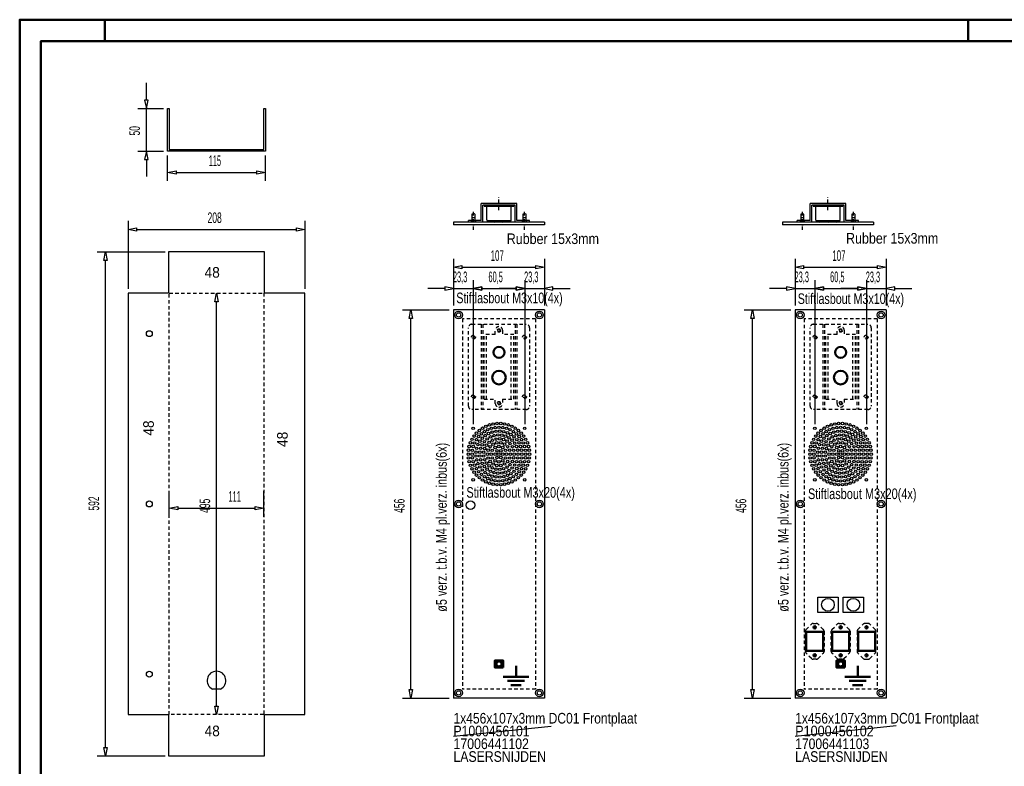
# Model space of a CAD drawing. Extents: x -16476 to -14436, y 3463 to 4888.
# Tile 2 of 3: x -16476 to -15318, y 4011 to 4888. Entities that reach past the tile are written whole.
import ezdxf

# ---------------------------------------------------------------- set-up
doc = ezdxf.new("R2010")
doc.units = 0
doc.header["$MEASUREMENT"] = 0
doc.linetypes.add('DASHDOT', pattern=[8.5, 4, -2, 0.5, -2])
doc.linetypes.add('HIDDEN', pattern=[7, 4, -3])
doc.layers.get('0').update_dxf_attribs({"linetype": 'CONTINUOUS'})
for name, color, linetype in [('DIM49', 4, 'CONTINUOUS'), ('LE_GREEN', 3, 'CONTINUOUS'), ('LE_HIDDEN', 7, 'CONTINUOUS'), ('LE_MIDDLE', 7, 'CONTINUOUS'), ('LE_RED', 1, 'CONTINUOUS'), ('TXT_ALL', 7, 'CONTINUOUS'), ('TXT_DIM49', 2, 'CONTINUOUS')]:
    doc.layers.add(name, color=color, linetype=linetype)
doc.layers.add('LE_ALL', color=7, linetype='CONTINUOUS', lineweight=50)

# ---------------------------------------------------------------- blocks, each defined once
blk = doc.blocks.new('_D6', base_point=(-15564, 4547))
at = {"layer": 'DIM49', "color": 1}
for p, q in [((-15564, 4607), (-15564, 4552)), ((-15564, 4597), (-15554, 4599)), ((-15554, 4595), (-15564, 4597)), ((-15554, 4599), (-15554, 4595)), ((-15554, 4597), (-15467, 4597)), ((-15467, 4595), (-15467, 4599)), ((-15467, 4599), (-15457, 4597)), ((-15457, 4597), (-15467, 4595)), ((-15457, 4607), (-15457, 4552))]:
    blk.add_line(p, q, dxfattribs=at)
at = {"layer": 'TXT_DIM49', "width": 0.557}
blk.add_text('107', height=12.5, dxfattribs=at).set_placement((-15520.3, 4604.5))
blk = doc.blocks.new('_D7', base_point=(-15564, 4091))
at = {"layer": 'DIM49', "color": 1}
for p, q in [((-15624, 4547), (-15569, 4547)), ((-15616, 4537), (-15614, 4547)), ((-15614, 4547), (-15612, 4537)), ((-15612, 4537), (-15616, 4537)), ((-15614, 4101), (-15614, 4537)), ((-15614, 4091), (-15616, 4101)), ((-15616, 4101), (-15612, 4101)), ((-15612, 4101), (-15614, 4091)), ((-15624, 4091), (-15569, 4091))]:
    blk.add_line(p, q, dxfattribs=at)
at = {"layer": 'TXT_DIM49', "width": 0.596}
blk.add_text('456', height=12.5, rotation=90, dxfattribs=at).set_placement((-15621.5, 4308.5))
blk = doc.blocks.new('_D8', base_point=(-15480.3, 4407.8))
at = {"layer": 'DIM49', "color": 1}
for p, q in [((-15480.3, 4572), (-15490.3, 4574)), ((-15490.3, 4574), (-15490.3, 4570)), ((-15480.3, 4582), (-15480.3, 4412.8)), ((-15457, 4582), (-15457, 4552)), ((-15447, 4574), (-15457, 4572)), ((-15447, 4570), (-15447, 4574)), ((-15490.3, 4572), (-15510.3, 4572)), ((-15490.3, 4570), (-15480.3, 4572)), ((-15480.3, 4572), (-15457, 4572)), ((-15457, 4572), (-15447, 4570)), ((-15447, 4572), (-15427, 4572))]:
    blk.add_line(p, q, dxfattribs=at)
at = {"layer": 'TXT_DIM49', "width": 0.52}
blk.add_text('23,3', height=12.5, rotation=360, dxfattribs=at).set_placement((-15481, 4579.5))
blk = doc.blocks.new('_D9', base_point=(-15540.8, 4407.8))
at = {"layer": 'DIM49', "color": 1}
for p, q in [((-15540.8, 4582), (-15540.8, 4412.8)), ((-15540.8, 4572), (-15530.8, 4574)), ((-15530.8, 4574), (-15530.8, 4570)), ((-15490.3, 4570), (-15490.3, 4574)), ((-15490.3, 4574), (-15480.3, 4572)), ((-15480.3, 4582), (-15480.3, 4412.8)), ((-15530.8, 4570), (-15540.8, 4572)), ((-15530.8, 4572), (-15490.3, 4572)), ((-15480.3, 4572), (-15490.3, 4570))]:
    blk.add_line(p, q, dxfattribs=at)
at = {"layer": 'TXT_DIM49', "width": 0.52}
blk.add_text('60,5', height=12.5, dxfattribs=at).set_placement((-15522.9, 4579.5))
blk = doc.blocks.new('_D10', base_point=(-15564, 4547))
at = {"layer": 'DIM49', "color": 1}
for p, q in [((-15564, 4572), (-15574, 4574)), ((-15574, 4574), (-15574, 4570)), ((-15564, 4582), (-15564, 4552)), ((-15540.8, 4582), (-15540.8, 4412.8)), ((-15530.8, 4574), (-15540.8, 4572)), ((-15530.8, 4570), (-15530.8, 4574)), ((-15574, 4572), (-15594, 4572)), ((-15574, 4570), (-15564, 4572)), ((-15564, 4572), (-15540.8, 4572)), ((-15540.8, 4572), (-15530.8, 4570)), ((-15530.8, 4572), (-15510.8, 4572))]:
    blk.add_line(p, q, dxfattribs=at)
at = {"layer": 'TXT_DIM49', "width": 0.52}
blk.add_text('23,3', height=12.5, rotation=0, dxfattribs=at).set_placement((-15564.7, 4579.5))
blk = doc.blocks.new('_D11', base_point=(-15965.7, 4547))
at = {"layer": 'DIM49', "color": 1}
for p, q in [((-15965.7, 4607), (-15965.7, 4552)), ((-15965.7, 4597), (-15955.7, 4599)), ((-15955.7, 4595), (-15965.7, 4597)), ((-15955.7, 4599), (-15955.7, 4595)), ((-15955.7, 4597), (-15868.7, 4597)), ((-15868.7, 4595), (-15868.7, 4599)), ((-15868.7, 4599), (-15858.7, 4597)), ((-15858.7, 4597), (-15868.7, 4595)), ((-15858.7, 4607), (-15858.7, 4552))]:
    blk.add_line(p, q, dxfattribs=at)
at = {"layer": 'TXT_DIM49', "width": 0.557}
blk.add_text('107', height=12.5, dxfattribs=at).set_placement((-15922, 4604.5))
blk = doc.blocks.new('_D12', base_point=(-15965.7, 4091))
at = {"layer": 'DIM49', "color": 1}
for p, q in [((-16025.7, 4547), (-15970.7, 4547)), ((-16017.7, 4537), (-16015.7, 4547)), ((-16015.7, 4547), (-16013.7, 4537)), ((-16013.7, 4537), (-16017.7, 4537)), ((-16015.7, 4101), (-16015.7, 4537)), ((-16015.7, 4091), (-16017.7, 4101)), ((-16017.7, 4101), (-16013.7, 4101)), ((-16013.7, 4101), (-16015.7, 4091)), ((-16025.7, 4091), (-15970.7, 4091))]:
    blk.add_line(p, q, dxfattribs=at)
at = {"layer": 'TXT_DIM49', "width": 0.596}
blk.add_text('456', height=12.5, rotation=90, dxfattribs=at).set_placement((-16023.2, 4308.5))
blk = doc.blocks.new('_D13', base_point=(-15882, 4407.8))
at = {"layer": 'DIM49', "color": 1}
for p, q in [((-15882, 4572), (-15892, 4574)), ((-15892, 4574), (-15892, 4570)), ((-15882, 4582), (-15882, 4412.8)), ((-15858.7, 4582), (-15858.7, 4552)), ((-15848.7, 4574), (-15858.7, 4572)), ((-15848.7, 4570), (-15848.7, 4574)), ((-15892, 4572), (-15912, 4572)), ((-15892, 4570), (-15882, 4572)), ((-15882, 4572), (-15858.7, 4572)), ((-15858.7, 4572), (-15848.7, 4570)), ((-15848.7, 4572), (-15828.7, 4572))]:
    blk.add_line(p, q, dxfattribs=at)
at = {"layer": 'TXT_DIM49', "width": 0.52}
blk.add_text('23,3', height=12.5, rotation=360, dxfattribs=at).set_placement((-15882.7, 4579.5))
blk = doc.blocks.new('_D14', base_point=(-15942.5, 4407.8))
at = {"layer": 'DIM49', "color": 1}
for p, q in [((-15942.5, 4582), (-15942.5, 4412.8)), ((-15942.5, 4572), (-15932.5, 4574)), ((-15932.5, 4574), (-15932.5, 4570)), ((-15892, 4570), (-15892, 4574)), ((-15892, 4574), (-15882, 4572)), ((-15882, 4582), (-15882, 4412.8)), ((-15932.5, 4570), (-15942.5, 4572)), ((-15932.5, 4572), (-15892, 4572)), ((-15882, 4572), (-15892, 4570))]:
    blk.add_line(p, q, dxfattribs=at)
at = {"layer": 'TXT_DIM49', "width": 0.52}
blk.add_text('60,5', height=12.5, dxfattribs=at).set_placement((-15924.6, 4579.5))
blk = doc.blocks.new('_D15', base_point=(-15965.7, 4547))
at = {"layer": 'DIM49', "color": 1}
for p, q in [((-15965.7, 4572), (-15975.7, 4574)), ((-15975.7, 4574), (-15975.7, 4570)), ((-15965.7, 4582), (-15965.7, 4552)), ((-15942.5, 4582), (-15942.5, 4412.8)), ((-15932.5, 4574), (-15942.5, 4572)), ((-15932.5, 4570), (-15932.5, 4574)), ((-15975.7, 4572), (-15995.7, 4572)), ((-15975.7, 4570), (-15965.7, 4572)), ((-15965.7, 4572), (-15942.5, 4572)), ((-15942.5, 4572), (-15932.5, 4570)), ((-15932.5, 4572), (-15912.5, 4572))]:
    blk.add_line(p, q, dxfattribs=at)
at = {"layer": 'TXT_DIM49', "width": 0.52}
blk.add_text('23,3', height=12.5, rotation=0, dxfattribs=at).set_placement((-15966.4, 4579.5))
blk = doc.blocks.new('_D16', base_point=(-16348.3, 4566.5))
at = {"layer": 'DIM49', "color": 1}
for p, q in [((-16348.3, 4651.5), (-16348.3, 4571.5)), ((-16348.3, 4641.5), (-16338.3, 4643.5)), ((-16338.3, 4643.5), (-16338.3, 4639.5)), ((-16150.3, 4639.5), (-16150.3, 4643.5)), ((-16150.3, 4643.5), (-16140.3, 4641.5)), ((-16140.3, 4651.5), (-16140.3, 4571.5)), ((-16338.3, 4639.5), (-16348.3, 4641.5)), ((-16338.3, 4641.5), (-16150.3, 4641.5)), ((-16140.3, 4641.5), (-16150.3, 4639.5))]:
    blk.add_line(p, q, dxfattribs=at)
at = {"layer": 'TXT_DIM49', "width": 0.596}
blk.add_text('208', height=12.5, dxfattribs=at).set_placement((-16254.8, 4649))
blk = doc.blocks.new('_D17', base_point=(-16299.8, 4023))
at = {"layer": 'DIM49', "color": 1}
for p, q in [((-16384.8, 4615), (-16304.8, 4615)), ((-16376.8, 4605), (-16374.8, 4615)), ((-16374.8, 4615), (-16372.8, 4605)), ((-16372.8, 4605), (-16376.8, 4605)), ((-16374.8, 4033), (-16374.8, 4605)), ((-16374.8, 4023), (-16376.8, 4033)), ((-16376.8, 4033), (-16372.8, 4033)), ((-16372.8, 4033), (-16374.8, 4023)), ((-16384.8, 4023), (-16304.8, 4023))]:
    blk.add_line(p, q, dxfattribs=at)
at = {"layer": 'TXT_DIM49', "width": 0.596}
blk.add_text('592', height=12.5, rotation=90, dxfattribs=at).set_placement((-16382.3, 4311.2))
blk = doc.blocks.new('_D18', base_point=(-16244.3, 4071.5))
at = {"layer": 'DIM49', "color": 1}
for p, q in [((-16246.3, 4556.5), (-16244.3, 4566.5)), ((-16244.3, 4566.5), (-16242.3, 4556.5)), ((-16242.3, 4556.5), (-16246.3, 4556.5)), ((-16244.3, 4081.5), (-16244.3, 4556.5)), ((-16244.3, 4071.5), (-16246.3, 4081.5)), ((-16246.3, 4081.5), (-16242.3, 4081.5)), ((-16242.3, 4081.5), (-16244.3, 4071.5))]:
    blk.add_line(p, q, dxfattribs=at)
at = {"layer": 'TXT_DIM49', "width": 0.596}
blk.add_text('495', height=12.5, rotation=90, dxfattribs=at).set_placement((-16251.8, 4308.5))
blk = doc.blocks.new('_D19', base_point=(-16299.8, 4339))
at = {"layer": 'DIM49', "color": 1}
for p, q in [((-16299.8, 4304), (-16299.8, 4334)), ((-16188.8, 4304), (-16188.8, 4334)), ((-16299.8, 4314), (-16289.8, 4316)), ((-16289.8, 4312), (-16299.8, 4314)), ((-16289.8, 4316), (-16289.8, 4312)), ((-16289.8, 4314), (-16198.8, 4314)), ((-16198.8, 4312), (-16198.8, 4316)), ((-16198.8, 4316), (-16188.8, 4314)), ((-16188.8, 4314), (-16198.8, 4312))]:
    blk.add_line(p, q, dxfattribs=at)
at = {"layer": 'TXT_DIM49', "width": 0.479}
blk.add_text('111', height=12.5, dxfattribs=at).set_placement((-16230.2, 4321.5))
blk = doc.blocks.new('_D20', base_point=(-16301.8, 4733.5))
at = {"layer": 'DIM49', "color": 1}
for p, q in [((-16301.8, 4698.5), (-16301.8, 4728.5)), ((-16186.8, 4698.5), (-16186.8, 4728.5)), ((-16301.8, 4708.5), (-16291.8, 4710.5)), ((-16291.8, 4706.5), (-16301.8, 4708.5)), ((-16291.8, 4710.5), (-16291.8, 4706.5)), ((-16291.8, 4708.5), (-16196.8, 4708.5)), ((-16196.8, 4706.5), (-16196.8, 4710.5)), ((-16196.8, 4710.5), (-16186.8, 4708.5)), ((-16186.8, 4708.5), (-16196.8, 4706.5))]:
    blk.add_line(p, q, dxfattribs=at)
at = {"layer": 'TXT_DIM49', "width": 0.518}
blk.add_text('115', height=12.5, dxfattribs=at).set_placement((-16253.4, 4716))
blk = doc.blocks.new('_D21', base_point=(-16301.8, 4733.5))
at = {"layer": 'DIM49', "color": 1}
for p, q in [((-16326.8, 4793.5), (-16326.8, 4813.5)), ((-16324.8, 4793.5), (-16328.8, 4793.5)), ((-16328.8, 4793.5), (-16326.8, 4783.5)), ((-16326.8, 4783.5), (-16324.8, 4793.5)), ((-16336.8, 4783.5), (-16306.8, 4783.5)), ((-16326.8, 4733.5), (-16326.8, 4783.5)), ((-16336.8, 4733.5), (-16306.8, 4733.5)), ((-16326.8, 4733.5), (-16328.8, 4723.5)), ((-16328.8, 4723.5), (-16324.8, 4723.5)), ((-16324.8, 4723.5), (-16326.8, 4733.5)), ((-16326.8, 4723.5), (-16326.8, 4703.5))]:
    blk.add_line(p, q, dxfattribs=at)
at = {"layer": 'TXT_DIM49', "width": 0.596}
blk.add_text('50', height=12.5, rotation=90, dxfattribs=at).set_placement((-16334.3, 4751.8))

msp = doc.modelspace()

# ---------------------------------------------------------------- linework, layer by layer
for p, q in [((-16188.8, 4783.5), (-16186.8, 4783.5)), ((-15891.2, 4672), (-15933.2, 4672)), ((-15933.2, 4652), (-15933.2, 4672)), ((-15893.2, 4670), (-15931.2, 4670)), ((-15931.2, 4650), (-15931.2, 4670)), ((-15929.7, 4670), (-15894.7, 4670)), ((-15925.7, 4670), (-15898.7, 4670)), ((-15916.5, 4670), (-15916.5, 4669)), ((-15908, 4670), (-15908, 4669)), ((-15894.7, 4669), (-15894.7, 4670)), ((-15893.2, 4650), (-15893.2, 4670)), ((-15891.2, 4652), (-15891.2, 4672)), ((-15504.5, 4672), (-15546.5, 4672)), ((-15546.5, 4652), (-15546.5, 4672)), ((-15506.5, 4670), (-15544.5, 4670)), ((-15544.5, 4650), (-15544.5, 4670)), ((-15543, 4670), (-15508, 4670)), ((-15539, 4670), (-15512, 4670)), ((-15529.8, 4670), (-15529.8, 4669)), ((-15521.3, 4670), (-15521.3, 4669)), ((-15508, 4669), (-15508, 4670)), ((-15506.5, 4650), (-15506.5, 4670)), ((-15504.5, 4652), (-15504.5, 4672)), ((-15858.7, 4647), (-15965.7, 4647)), ((-15933.2, 4652), (-15948.2, 4652)), ((-15948.2, 4650), (-15948.2, 4652)), ((-15925.7, 4652), (-15898.7, 4652)), ((-15925.7, 4650), (-15925.7, 4652)), ((-15898.7, 4652), (-15898.7, 4650)), ((-15876.2, 4652), (-15891.2, 4652)), ((-15876.2, 4650), (-15876.2, 4652)), ((-15858.7, 4650), (-15858.7, 4647)), ((-15472, 4647), (-15579, 4647)), ((-15546.5, 4652), (-15561.5, 4652)), ((-15561.5, 4650), (-15561.5, 4652)), ((-15539, 4652), (-15512, 4652)), ((-15539, 4650), (-15539, 4652)), ((-15512, 4652), (-15512, 4650)), ((-15489.5, 4652), (-15504.5, 4652)), ((-15489.5, 4650), (-15489.5, 4652)), ((-15472, 4650), (-15472, 4647)), ((-15965.7, 4046), (-15850.9, 4058.1)), ((-15564, 4046), (-15445.2, 4058.6))]:
    msp.add_line(p, q)
for points in [[(-16301.8, 4733.5), (-16301.8, 4783.5), (-16299.8, 4783.5)], [(-16186.8, 4783.5), (-16186.8, 4733.5), (-16301.8, 4733.5)], [(-16299.8, 4783.5), (-16299.8, 4735.5), (-16188.8, 4735.5), (-16188.8, 4783.5)], [(-15929.7, 4670), (-15929.7, 4669), (-15894.7, 4669)], [(-15543, 4670), (-15543, 4669), (-15508, 4669)], [(-15943.7, 4650), (-15943.7, 4659.5), (-15943.2, 4660), (-15941.2, 4660), (-15940.7, 4659.5), (-15940.7, 4650)], [(-15883.7, 4650), (-15883.7, 4659.5), (-15883.2, 4660), (-15881.2, 4660), (-15880.7, 4659.5), (-15880.7, 4650)], [(-15557, 4650), (-15557, 4659.5), (-15556.5, 4660), (-15554.5, 4660), (-15554, 4659.5), (-15554, 4650)], [(-15497, 4650), (-15497, 4659.5), (-15496.5, 4660), (-15494.5, 4660), (-15494, 4659.5), (-15494, 4650)], [(-15858.7, 4650), (-15965.7, 4650), (-15965.7, 4647)], [(-15472, 4650), (-15579, 4650), (-15579, 4647)], [(-15513.5, 4209.5), (-15513.5, 4191.5), (-15537.5, 4191.5), (-15537.5, 4209.5), (-15513.5, 4209.5)], [(-15507.5, 4191.5), (-15507.5, 4209.5), (-15483.5, 4209.5), (-15483.5, 4191.5), (-15507.5, 4191.5)]]:
    msp.add_lwpolyline(points)
for points in [[(-15927.7, 4669, -0.414214), (-15926.7, 4668), (-15926.7, 4653, 0.414214), (-15925.7, 4652)], [(-15898.7, 4652, 0.414214), (-15897.7, 4653), (-15897.7, 4668, -0.414214), (-15896.7, 4669)], [(-15541, 4669, -0.414214), (-15540, 4668), (-15540, 4653, 0.414214), (-15539, 4652)], [(-15512, 4652, 0.414214), (-15511, 4653), (-15511, 4668, -0.414214), (-15510, 4669)]]:
    msp.add_lwpolyline(points, format="xyb")
for centre in [(-15959.7, 4541), (-15864.7, 4541), (-15558, 4541), (-15463, 4541), (-15959.7, 4319), (-15864.7, 4319), (-15558, 4319), (-15463, 4319), (-15959.7, 4097), (-15864.7, 4097), (-15558, 4097), (-15463, 4097)]:
    msp.add_circle(centre, 4.5)
at = {"layer": 'LE_ALL', "color": 1}
for p, q in [((-16375.7, 4862.8), (-16375.7, 4887.8)), ((-15360.7, 4862.8), (-15360.7, 4887.8)), ((-15917.2, 4133), (-15916.2, 4133)), ((-15916.2, 4135), (-15916.2, 4127)), ((-15908.2, 4135), (-15908.2, 4127)), ((-15908.2, 4133), (-15907.2, 4133)), ((-15515.5, 4133), (-15514.5, 4133)), ((-15514.5, 4135), (-15514.5, 4127)), ((-15506.5, 4135), (-15506.5, 4127)), ((-15506.5, 4133), (-15505.5, 4133)), ((-15916.2, 4129), (-15917.2, 4129)), ((-15907.2, 4129), (-15908.2, 4129)), ((-15514.5, 4129), (-15515.5, 4129)), ((-15505.5, 4129), (-15506.5, 4129)), ((-15902.3, 4111.3), (-15892.2, 4111.3)), ((-15877.2, 4116), (-15892.2, 4116)), ((-15882.2, 4111.3), (-15892.2, 4111.3)), ((-15500.6, 4111.3), (-15490.5, 4111.3)), ((-15475.5, 4116), (-15490.5, 4116)), ((-15480.5, 4111.3), (-15490.5, 4111.3)), ((-15886.2, 4106.1), (-15898.2, 4106.1)), ((-15484.5, 4106.1), (-15496.5, 4106.1))]:
    msp.add_line(p, q, dxfattribs=at)
at = {"layer": 'LE_ALL', "color": 10}
for points in [[(-16475.7, 3462.8), (-14435.7, 3462.8), (-14435.7, 4887.8), (-16475.7, 4887.8), (-16475.7, 3462.8)], [(-16450.7, 3487.8), (-14460.7, 3487.8), (-14460.7, 4862.8), (-16450.7, 4862.8), (-16450.7, 3487.8)]]:
    msp.add_lwpolyline(points, dxfattribs=at)
at = {"layer": 'LE_ALL', "color": 3}
for points in [[(-15551, 4168.9), (-15531, 4168.9), (-15531, 4146.4), (-15551, 4146.4), (-15551, 4168.9)], [(-15520.5, 4168.9), (-15500.5, 4168.9), (-15500.5, 4146.4), (-15520.5, 4146.4), (-15520.5, 4168.9)], [(-15470.1, 4168.9), (-15490.1, 4168.9), (-15490.1, 4146.4), (-15470.1, 4146.4), (-15470.1, 4168.9)]]:
    msp.add_lwpolyline(points, dxfattribs=at)
at = {"layer": 'LE_ALL', "color": 1}
for points in [[(-15907.2, 4127), (-15917.2, 4127), (-15917.2, 4135), (-15907.2, 4135), (-15907.2, 4127)], [(-15505.5, 4127), (-15515.5, 4127), (-15515.5, 4135), (-15505.5, 4135), (-15505.5, 4127)], [(-15907.3, 4116), (-15892.2, 4116), (-15892.2, 4128.7)], [(-15505.6, 4116), (-15490.5, 4116), (-15490.5, 4128.7)]]:
    msp.add_lwpolyline(points, dxfattribs=at)
at = {"layer": 'LE_ALL', "color": 8}
for centre, radius in [((-15912.2, 4497), 6.5), ((-15912.2, 4497), 6.5), ((-15510.5, 4497), 6.5), ((-15510.5, 4497), 6.5), ((-15912.2, 4467.5), 8), ((-15912.2, 4467.5), 8), ((-15510.5, 4467.5), 8), ((-15510.5, 4467.5), 8)]:
    msp.add_circle(centre, radius, dxfattribs=at)
at = {"layer": 'LE_ALL', "color": 3}
for centre in [(-15541, 4174.1), (-15510.5, 4174.1), (-15480.1, 4174.1), (-15541, 4141.1), (-15510.5, 4141.1), (-15480.1, 4141.1)]:
    msp.add_circle(centre, 1.25, dxfattribs=at)
at = {"layer": 'LE_ALL', "color": 1}
for centre in [(-15912.2, 4131), (-15510.5, 4131)]:
    msp.add_circle(centre, 3, dxfattribs=at)
at = {"layer": 'LE_GREEN'}
for p, q in [((-15858.7, 4547), (-15965.7, 4547)), ((-15965.7, 4547), (-15965.7, 4091)), ((-15858.7, 4547), (-15858.7, 4091)), ((-15457, 4547), (-15564, 4547)), ((-15564, 4547), (-15564, 4091)), ((-15457, 4547), (-15457, 4091)), ((-16239.8, 4101.5), (-16248.9, 4101.5)), ((-15858.7, 4091), (-15965.7, 4091)), ((-15457, 4091), (-15564, 4091))]:
    msp.add_line(p, q, dxfattribs=at)
msp.add_lwpolyline([(-16140.3, 4071.5), (-16140.3, 4566.5), (-16187.8, 4566.5), (-16187.8, 4615), (-16300.8, 4615), (-16300.8, 4566.5), (-16348.3, 4566.5), (-16348.3, 4071.5), (-16300.8, 4071.5), (-16300.8, 4023), (-16187.8, 4023), (-16187.8, 4071.5), (-16140.3, 4071.5)], dxfattribs=at)
for centre, radius in [((-15959.7, 4541), 2.5), ((-15864.7, 4541), 2.5), ((-15558, 4541), 2.5), ((-15463, 4541), 2.5), ((-16323.3, 4519), 3.5), ((-15927.6, 4410.1), 1.5), ((-15923.4, 4411.8), 1.5), ((-15919.1, 4412.9), 1.5), ((-15914.6, 4413.5), 1.5), ((-15912.3, 4409), 1.5), ((-15910.1, 4413.5), 1.5), ((-15905.6, 4412.9), 1.5), ((-15901.2, 4411.8), 1.5), ((-15897, 4410.1), 1.5), ((-15525.9, 4410.1), 1.5), ((-15521.7, 4411.8), 1.5), ((-15517.4, 4412.9), 1.5), ((-15512.9, 4413.5), 1.5), ((-15510.6, 4409), 1.5), ((-15508.3, 4413.5), 1.5), ((-15503.9, 4412.9), 1.5), ((-15499.5, 4411.8), 1.5), ((-15495.3, 4410.1), 1.5), ((-15941.4, 4398.7), 1.5), ((-15938.6, 4402.2), 1.5), ((-15936.1, 4398.2), 1.5), ((-15935.3, 4405.3), 1.5), ((-15932.9, 4401.3), 1.5), ((-15931.6, 4407.9), 1.5), ((-15929.3, 4404), 1.5), ((-15928.4, 4399.3), 1.5), ((-15925.4, 4406.2), 1.5), ((-15924.5, 4401.7), 1.5), ((-15922.2, 4397.7), 1.5), ((-15921.2, 4407.8), 1.5), ((-15920.2, 4403.4), 1.5), ((-15918, 4399.3), 1.5), ((-15916.8, 4408.7), 1.5), ((-15915.7, 4404.3), 1.5), ((-15913.5, 4400), 1.5), ((-15911.2, 4404.5), 1.5), ((-15908.9, 4399.8), 1.5), ((-15907.8, 4408.7), 1.5), ((-15906.6, 4403.9), 1.5), ((-15904.5, 4398.6), 1.5), ((-15903.4, 4407.8), 1.5), ((-15902.2, 4402.6), 1.5), ((-15899.2, 4406.2), 1.5), ((-15898.2, 4400.5), 1.5), ((-15895.3, 4404), 1.5), ((-15894.5, 4397.8), 1.5), ((-15893, 4407.9), 1.5), ((-15891.7, 4401.3), 1.5), ((-15889.4, 4405.3), 1.5), ((-15888.5, 4398.2), 1.5), ((-15886.1, 4402.2), 1.5), ((-15883.2, 4398.7), 1.5), ((-15539.7, 4398.7), 1.5), ((-15536.9, 4402.2), 1.5), ((-15534.4, 4398.2), 1.5), ((-15533.6, 4405.3), 1.5), ((-15531.2, 4401.3), 1.5), ((-15529.9, 4407.9), 1.5), ((-15527.6, 4404), 1.5), ((-15526.7, 4399.3), 1.5), ((-15523.7, 4406.2), 1.5), ((-15522.8, 4401.7), 1.5), ((-15520.5, 4397.7), 1.5), ((-15519.5, 4407.8), 1.5), ((-15518.5, 4403.4), 1.5), ((-15516.2, 4399.3), 1.5), ((-15515.1, 4408.7), 1.5), ((-15514, 4404.3), 1.5), ((-15511.7, 4400), 1.5), ((-15509.5, 4404.5), 1.5), ((-15507.2, 4399.8), 1.5), ((-15506.1, 4408.7), 1.5), ((-15504.9, 4403.9), 1.5), ((-15502.8, 4398.6), 1.5), ((-15501.7, 4407.8), 1.5), ((-15500.5, 4402.6), 1.5), ((-15497.5, 4406.2), 1.5), ((-15496.5, 4400.5), 1.5), ((-15493.6, 4404), 1.5), ((-15492.8, 4397.8), 1.5), ((-15491.3, 4407.9), 1.5), ((-15490, 4401.3), 1.5), ((-15487.7, 4405.3), 1.5), ((-15486.8, 4398.2), 1.5), ((-15484.4, 4402.2), 1.5), ((-15481.5, 4398.7), 1.5), ((-15947.2, 4386.5), 1.5), ((-15945.8, 4390.8), 1.5), ((-15943.9, 4394.9), 1.5), ((-15942.5, 4386.4), 1.5), ((-15941, 4390.6), 1.5), ((-15938.8, 4394.6), 1.5), ((-15936.9, 4388.7), 1.5), ((-15934.7, 4392.7), 1.5), ((-15932, 4388.5), 1.5), ((-15931.8, 4396.2), 1.5), ((-15929.4, 4392.2), 1.5), ((-15926.9, 4388.1), 1.5), ((-15926.1, 4395.3), 1.5), ((-15923.8, 4391.4), 1.5), ((-15922.7, 4386.2), 1.5), ((-15920, 4393.8), 1.5), ((-15919.1, 4389.2), 1.5), ((-15915.7, 4395.2), 1.5), ((-15914.7, 4390.8), 1.5), ((-15912.3, 4386.5), 1.5), ((-15911.2, 4395.5), 1.5), ((-15910, 4390.8), 1.5), ((-15906.8, 4394.7), 1.5), ((-15905.6, 4389.2), 1.5), ((-15902.7, 4392.7), 1.5), ((-15902, 4386.2), 1.5), ((-15900.4, 4396.6), 1.5), ((-15899.2, 4389.9), 1.5), ((-15896.8, 4393.9), 1.5), ((-15896.5, 4386.2), 1.5), ((-15893.8, 4390.4), 1.5), ((-15891.6, 4386.4), 1.5), ((-15891.3, 4394.5), 1.5), ((-15888.7, 4390.7), 1.5), ((-15886.9, 4386.5), 1.5), ((-15885.8, 4394.6), 1.5), ((-15883.7, 4390.6), 1.5), ((-15882.1, 4386.4), 1.5), ((-15880.8, 4394.9), 1.5), ((-15878.8, 4390.8), 1.5), ((-15877.4, 4386.5), 1.5), ((-15545.5, 4386.5), 1.5), ((-15544.1, 4390.8), 1.5), ((-15542.2, 4394.9), 1.5), ((-15540.8, 4386.4), 1.5), ((-15539.3, 4390.6), 1.5), ((-15537.1, 4394.6), 1.5), ((-15535.2, 4388.7), 1.5), ((-15533, 4392.7), 1.5), ((-15530.3, 4388.5), 1.5), ((-15530.1, 4396.2), 1.5), ((-15527.7, 4392.2), 1.5), ((-15525.2, 4388.1), 1.5), ((-15524.4, 4395.3), 1.5), ((-15522.1, 4391.4), 1.5), ((-15521, 4386.2), 1.5), ((-15518.3, 4393.8), 1.5), ((-15517.4, 4389.2), 1.5), ((-15514, 4395.2), 1.5), ((-15513, 4390.8), 1.5), ((-15510.6, 4386.5), 1.5), ((-15509.5, 4395.5), 1.5), ((-15508.3, 4390.8), 1.5), ((-15505, 4394.7), 1.5), ((-15503.9, 4389.2), 1.5), ((-15501, 4392.7), 1.5), ((-15500.3, 4386.2), 1.5), ((-15498.7, 4396.6), 1.5), ((-15497.5, 4389.9), 1.5), ((-15495.1, 4393.9), 1.5), ((-15494.8, 4386.2), 1.5), ((-15492.1, 4390.4), 1.5), ((-15489.9, 4386.4), 1.5), ((-15489.6, 4394.5), 1.5), ((-15487, 4390.7), 1.5), ((-15485.2, 4386.5), 1.5), ((-15484.1, 4394.6), 1.5), ((-15482, 4390.6), 1.5), ((-15480.4, 4386.4), 1.5), ((-15479.1, 4394.9), 1.5), ((-15477.1, 4390.8), 1.5), ((-15475.7, 4386.5), 1.5), ((-15948.3, 4377.5), 1.5), ((-15948, 4382.1), 1.5), ((-15943.8, 4377.5), 1.5), ((-15943.5, 4382), 1.5), ((-15939.2, 4379.8), 1.5), ((-15939.2, 4375.3), 1.5), ((-15938.4, 4384.3), 1.5), ((-15934.7, 4379.8), 1.5), ((-15934.7, 4375.3), 1.5), ((-15933.8, 4384.3), 1.5), ((-15930.2, 4379.8), 1.5), ((-15930.2, 4375.3), 1.5), ((-15929, 4384.2), 1.5), ((-15925.8, 4377.5), 1.5), ((-15925, 4382.2), 1.5), ((-15921.3, 4377.5), 1.5), ((-15920.1, 4382), 1.5), ((-15916.8, 4385.3), 1.5), ((-15916.8, 4377.5), 1.5), ((-15914.6, 4381.4), 1.5), ((-15912.3, 4377.5), 1.5), ((-15910.1, 4381.4), 1.5), ((-15907.8, 4385.3), 1.5), ((-15907.8, 4377.5), 1.5), ((-15904.5, 4382), 1.5), ((-15903.3, 4377.5), 1.5), ((-15899.6, 4382.2), 1.5), ((-15898.8, 4377.5), 1.5), ((-15894.9, 4382), 1.5), ((-15894.3, 4377.5), 1.5), ((-15890.3, 4382.1), 1.5), ((-15889.8, 4377.5), 1.5), ((-15885.7, 4382.1), 1.5), ((-15885.3, 4377.5), 1.5), ((-15881.1, 4382), 1.5), ((-15880.8, 4377.5), 1.5), ((-15876.6, 4382.1), 1.5), ((-15876.3, 4377.5), 1.5), ((-15546.6, 4377.5), 1.5), ((-15546.3, 4382.1), 1.5), ((-15542.1, 4377.5), 1.5), ((-15541.8, 4382), 1.5), ((-15537.5, 4379.8), 1.5), ((-15537.5, 4375.3), 1.5), ((-15536.7, 4384.3), 1.5), ((-15533, 4379.8), 1.5), ((-15533, 4375.3), 1.5), ((-15532.1, 4384.3), 1.5), ((-15528.5, 4379.8), 1.5), ((-15528.5, 4375.3), 1.5), ((-15527.3, 4384.2), 1.5), ((-15524.1, 4377.5), 1.5), ((-15523.3, 4382.2), 1.5), ((-15519.6, 4377.5), 1.5), ((-15518.4, 4382), 1.5), ((-15515.1, 4385.3), 1.5), ((-15515.1, 4377.5), 1.5), ((-15512.9, 4381.4), 1.5), ((-15510.6, 4377.5), 1.5), ((-15508.4, 4381.4), 1.5), ((-15506.1, 4385.3), 1.5), ((-15506.1, 4377.5), 1.5), ((-15502.8, 4382), 1.5), ((-15501.6, 4377.5), 1.5), ((-15497.9, 4382.2), 1.5), ((-15497.1, 4377.5), 1.5), ((-15493.2, 4382), 1.5), ((-15492.6, 4377.5), 1.5), ((-15488.6, 4382.1), 1.5), ((-15488.1, 4377.5), 1.5), ((-15484, 4382.1), 1.5), ((-15483.6, 4377.5), 1.5), ((-15479.4, 4382), 1.5), ((-15479.1, 4377.5), 1.5), ((-15474.9, 4382.1), 1.5), ((-15474.6, 4377.5), 1.5), ((-15948, 4373), 1.5), ((-15947.2, 4368.6), 1.5), ((-15945.8, 4364.3), 1.5), ((-15943.5, 4373.1), 1.5), ((-15942.5, 4368.7), 1.5), ((-15941, 4364.5), 1.5), ((-15938.4, 4370.7), 1.5), ((-15936.9, 4366.4), 1.5), ((-15933.8, 4370.8), 1.5), ((-15932, 4366.6), 1.5), ((-15929.4, 4362.9), 1.5), ((-15929, 4370.9), 1.5), ((-15926.9, 4367), 1.5), ((-15925, 4372.9), 1.5), ((-15923.8, 4363.7), 1.5), ((-15922.7, 4368.9), 1.5), ((-15920.1, 4373), 1.5), ((-15919.1, 4365.9), 1.5), ((-15916.8, 4369.7), 1.5), ((-15914.7, 4364.2), 1.5), ((-15914.6, 4373.6), 1.5), ((-15912.3, 4368.5), 1.5), ((-15910.1, 4373.6), 1.5), ((-15910, 4364.2), 1.5), ((-15907.8, 4369.7), 1.5), ((-15905.6, 4365.9), 1.5), ((-15904.5, 4373), 1.5), ((-15902, 4368.9), 1.5), ((-15899.6, 4372.9), 1.5), ((-15899.2, 4365.2), 1.5), ((-15896.5, 4368.9), 1.5), ((-15894.9, 4373.1), 1.5), ((-15893.8, 4364.7), 1.5), ((-15891.6, 4368.7), 1.5), ((-15890.3, 4373), 1.5), ((-15888.7, 4364.4), 1.5), ((-15886.9, 4368.5), 1.5), ((-15885.7, 4373), 1.5), ((-15883.7, 4364.5), 1.5), ((-15882.1, 4368.7), 1.5), ((-15881.1, 4373.1), 1.5), ((-15878.8, 4364.3), 1.5), ((-15877.4, 4368.6), 1.5), ((-15876.6, 4373), 1.5), ((-15546.3, 4373), 1.5), ((-15545.5, 4368.6), 1.5), ((-15544.1, 4364.3), 1.5), ((-15541.8, 4373.1), 1.5), ((-15540.8, 4368.7), 1.5), ((-15539.3, 4364.5), 1.5), ((-15536.7, 4370.7), 1.5), ((-15535.2, 4366.4), 1.5), ((-15532.1, 4370.8), 1.5), ((-15530.3, 4366.6), 1.5), ((-15527.7, 4362.9), 1.5), ((-15527.3, 4370.9), 1.5), ((-15525.2, 4367), 1.5), ((-15523.3, 4372.9), 1.5), ((-15522.1, 4363.7), 1.5), ((-15521, 4368.9), 1.5), ((-15518.4, 4373), 1.5), ((-15517.4, 4365.9), 1.5), ((-15515.1, 4369.7), 1.5), ((-15513, 4364.2), 1.5), ((-15512.9, 4373.6), 1.5), ((-15510.6, 4368.5), 1.5), ((-15508.4, 4373.6), 1.5), ((-15508.3, 4364.2), 1.5), ((-15506.1, 4369.7), 1.5), ((-15503.9, 4365.9), 1.5), ((-15502.8, 4373), 1.5), ((-15500.3, 4368.9), 1.5), ((-15497.9, 4372.9), 1.5), ((-15497.5, 4365.2), 1.5), ((-15494.8, 4368.9), 1.5), ((-15493.2, 4373.1), 1.5), ((-15492.1, 4364.7), 1.5), ((-15489.9, 4368.7), 1.5), ((-15488.6, 4373), 1.5), ((-15487, 4364.4), 1.5), ((-15485.2, 4368.5), 1.5), ((-15484, 4373), 1.5), ((-15482, 4364.5), 1.5), ((-15480.4, 4368.7), 1.5), ((-15479.4, 4373.1), 1.5), ((-15477.1, 4364.3), 1.5), ((-15475.7, 4368.6), 1.5), ((-15474.9, 4373), 1.5), ((-15943.9, 4360.2), 1.5), ((-15941.4, 4356.4), 1.5), ((-15938.8, 4360.5), 1.5), ((-15938.6, 4352.9), 1.5), ((-15936.1, 4356.9), 1.5), ((-15934.7, 4362.4), 1.5), ((-15932.9, 4353.7), 1.5), ((-15931.8, 4358.9), 1.5), ((-15928.4, 4355.8), 1.5), ((-15926.1, 4359.8), 1.5), ((-15924.5, 4353.4), 1.5), ((-15922.2, 4357.3), 1.5), ((-15920.2, 4351.7), 1.5), ((-15920, 4361.3), 1.5), ((-15918, 4355.8), 1.5), ((-15915.7, 4359.9), 1.5), ((-15913.5, 4355.1), 1.5), ((-15911.2, 4359.6), 1.5), ((-15908.9, 4355.3), 1.5), ((-15906.8, 4360.4), 1.5), ((-15906.6, 4351.1), 1.5), ((-15904.5, 4356.4), 1.5), ((-15902.7, 4362.3), 1.5), ((-15902.2, 4352.5), 1.5), ((-15900.4, 4358.4), 1.5), ((-15898.2, 4354.6), 1.5), ((-15896.8, 4361.2), 1.5), ((-15894.5, 4357.3), 1.5), ((-15891.7, 4353.7), 1.5), ((-15891.3, 4360.6), 1.5), ((-15888.5, 4356.9), 1.5), ((-15886.1, 4352.9), 1.5), ((-15885.8, 4360.5), 1.5), ((-15883.2, 4356.4), 1.5), ((-15880.8, 4360.2), 1.5), ((-15542.2, 4360.2), 1.5), ((-15539.7, 4356.4), 1.5), ((-15537.1, 4360.5), 1.5), ((-15536.9, 4352.9), 1.5), ((-15534.4, 4356.9), 1.5), ((-15533, 4362.4), 1.5), ((-15531.2, 4353.7), 1.5), ((-15530.1, 4358.9), 1.5), ((-15526.7, 4355.8), 1.5), ((-15524.4, 4359.8), 1.5), ((-15522.8, 4353.4), 1.5), ((-15520.5, 4357.3), 1.5), ((-15518.5, 4351.7), 1.5), ((-15518.3, 4361.3), 1.5), ((-15516.2, 4355.8), 1.5), ((-15514, 4359.9), 1.5), ((-15511.7, 4355.1), 1.5), ((-15509.5, 4359.6), 1.5), ((-15507.2, 4355.3), 1.5), ((-15505, 4360.4), 1.5), ((-15504.9, 4351.1), 1.5), ((-15502.8, 4356.4), 1.5), ((-15501, 4362.3), 1.5), ((-15500.5, 4352.5), 1.5), ((-15498.7, 4358.4), 1.5), ((-15496.5, 4354.6), 1.5), ((-15495.1, 4361.2), 1.5), ((-15492.8, 4357.3), 1.5), ((-15490, 4353.7), 1.5), ((-15489.6, 4360.6), 1.5), ((-15486.8, 4356.9), 1.5), ((-15484.4, 4352.9), 1.5), ((-15484.1, 4360.5), 1.5), ((-15481.5, 4356.4), 1.5), ((-15479.1, 4360.2), 1.5), ((-15935.3, 4349.8), 1.5), ((-15931.6, 4347.1), 1.5), ((-15929.3, 4351), 1.5), ((-15927.6, 4345), 1.5), ((-15925.4, 4348.9), 1.5), ((-15923.4, 4343.3), 1.5), ((-15921.2, 4347.3), 1.5), ((-15919.1, 4342.2), 1.5), ((-15916.8, 4346.4), 1.5), ((-15915.7, 4350.8), 1.5), ((-15914.6, 4341.6), 1.5), ((-15912.3, 4346), 1.5), ((-15911.2, 4350.6), 1.5), ((-15910.1, 4341.6), 1.5), ((-15907.8, 4346.4), 1.5), ((-15905.6, 4342.2), 1.5), ((-15903.4, 4347.3), 1.5), ((-15901.2, 4343.3), 1.5), ((-15899.2, 4348.9), 1.5), ((-15897, 4345), 1.5), ((-15895.3, 4351), 1.5), ((-15893, 4347.1), 1.5), ((-15889.4, 4349.8), 1.5), ((-15533.6, 4349.8), 1.5), ((-15529.9, 4347.1), 1.5), ((-15527.6, 4351), 1.5), ((-15525.9, 4345), 1.5), ((-15523.7, 4348.9), 1.5), ((-15521.7, 4343.3), 1.5), ((-15519.5, 4347.3), 1.5), ((-15517.4, 4342.2), 1.5), ((-15515.1, 4346.4), 1.5), ((-15514, 4350.8), 1.5), ((-15512.9, 4341.6), 1.5), ((-15510.6, 4346), 1.5), ((-15509.5, 4350.6), 1.5), ((-15508.3, 4341.6), 1.5), ((-15506.1, 4346.4), 1.5), ((-15503.9, 4342.2), 1.5), ((-15501.7, 4347.3), 1.5), ((-15499.5, 4343.3), 1.5), ((-15497.5, 4348.9), 1.5), ((-15495.3, 4345), 1.5), ((-15493.6, 4351), 1.5), ((-15491.3, 4347.1), 1.5), ((-15487.7, 4349.8), 1.5), ((-16323.3, 4319), 3.5), ((-15959.7, 4319), 2.5), ((-15945.7, 4317.5), 5), ((-15864.7, 4319), 2.5), ((-15558, 4319), 2.5), ((-15463, 4319), 2.5), ((-15525.5, 4200.5), 7.5), ((-15495.5, 4200.5), 7.5), ((-16323.3, 4119), 3.5), ((-15959.7, 4097), 2.5), ((-15864.7, 4097), 2.5), ((-15558, 4097), 2.5), ((-15463, 4097), 2.5)]:
    msp.add_circle(centre, radius, dxfattribs=at)
msp.add_arc((-16244.3, 4111.5), 11, -65.38, -114.62, dxfattribs=at)
at = {"layer": 'LE_HIDDEN', "color": 1, "linetype": 'HIDDEN'}
for p, q in [((-15944.5, 4650), (-15944.5, 4652)), ((-15940, 4652), (-15940, 4650)), ((-15884.5, 4650), (-15884.5, 4652)), ((-15880, 4652), (-15880, 4650)), ((-15557.8, 4650), (-15557.8, 4652)), ((-15553.3, 4652), (-15553.3, 4650)), ((-15497.8, 4650), (-15497.8, 4652)), ((-15493.3, 4652), (-15493.3, 4650)), ((-15933.2, 4530), (-15933.2, 4430)), ((-15931.2, 4530), (-15931.2, 4430)), ((-15893.2, 4530), (-15893.2, 4430)), ((-15891.2, 4530), (-15891.2, 4430)), ((-15869.2, 4536.5), (-15869.2, 4101.5)), ((-15531.5, 4530), (-15531.5, 4430)), ((-15529.5, 4530), (-15529.5, 4430)), ((-15491.5, 4530), (-15491.5, 4430)), ((-15489.5, 4530), (-15489.5, 4430)), ((-15467.5, 4536.5), (-15467.5, 4101.5)), ((-15929.7, 4442), (-15929.7, 4518)), ((-15916.5, 4518), (-15929.7, 4518)), ((-15926.7, 4442), (-15926.7, 4518)), ((-15908, 4523), (-15908, 4518)), ((-15897.7, 4442), (-15897.7, 4518)), ((-15528, 4442), (-15528, 4518)), ((-15514.8, 4518), (-15528, 4518)), ((-15525, 4442), (-15525, 4518)), ((-15506.3, 4523), (-15506.3, 4518)), ((-15496, 4442), (-15496, 4518)), ((-15929.7, 4442), (-15916.5, 4442)), ((-15908, 4442), (-15894.7, 4442)), ((-15528, 4442), (-15514.8, 4442)), ((-15506.3, 4442), (-15493, 4442)), ((-15552, 4145.7), (-15552, 4169.4)), ((-15551.1, 4171.5), (-15544.9, 4177.7)), ((-15542.8, 4178.6), (-15539.2, 4178.6)), ((-15530, 4169.4), (-15530, 4145.7)), ((-15521.5, 4145.7), (-15521.5, 4169.4)), ((-15520.7, 4171.5), (-15514.5, 4177.7)), ((-15512.3, 4178.6), (-15508.7, 4178.6)), ((-15499.5, 4169.4), (-15499.5, 4145.7)), ((-15491.1, 4169.4), (-15491.1, 4145.7)), ((-15478.3, 4178.6), (-15481.9, 4178.6)), ((-15469.9, 4171.5), (-15476.1, 4177.7)), ((-15469.1, 4145.7), (-15469.1, 4169.4)), ((-15544.9, 4137.5), (-15551.1, 4143.7)), ((-15539.2, 4136.6), (-15542.8, 4136.6)), ((-15514.5, 4137.5), (-15520.7, 4143.7)), ((-15508.7, 4136.6), (-15512.3, 4136.6)), ((-15481.9, 4136.6), (-15478.3, 4136.6)), ((-15476.1, 4137.5), (-15469.9, 4143.7)), ((-15869.2, 4101.5), (-15955.2, 4101.5)), ((-15467.5, 4101.5), (-15553.5, 4101.5))]:
    msp.add_line(p, q, dxfattribs=at)
for points in [[(-16188.8, 4566.5), (-16188.8, 4071.5), (-16299.8, 4071.5), (-16299.8, 4566.5), (-16188.8, 4566.5)], [(-15869.2, 4536.5), (-15955.2, 4536.5), (-15955.2, 4101.5)], [(-15467.5, 4536.5), (-15553.5, 4536.5), (-15553.5, 4101.5)], [(-15894.7, 4442), (-15894.7, 4518), (-15908, 4518)], [(-15493, 4442), (-15493, 4518), (-15506.3, 4518)]]:
    msp.add_lwpolyline(points, dxfattribs=at)
for points in [[(-15880.2, 4430), (-15944.2, 4430, -0.414214), (-15948.2, 4434), (-15948.2, 4526, -0.414214), (-15944.2, 4530), (-15880.2, 4530, -0.414214), (-15876.2, 4526), (-15876.2, 4434, -0.414214), (-15880.2, 4430)], [(-15916.5, 4518), (-15916.5, 4523, -0.414214), (-15912.2, 4527.3, -0.414214), (-15908, 4523)], [(-15478.5, 4430), (-15542.5, 4430, -0.414214), (-15546.5, 4434), (-15546.5, 4526, -0.414214), (-15542.5, 4530), (-15478.5, 4530, -0.414214), (-15474.5, 4526), (-15474.5, 4434, -0.414214), (-15478.5, 4430)], [(-15514.8, 4518), (-15514.8, 4523, -0.414214), (-15510.5, 4527.3, -0.414214), (-15506.3, 4523)], [(-15908, 4442), (-15908, 4437, -0.414214), (-15912.2, 4432.8, -0.414214), (-15916.5, 4437), (-15916.5, 4442)], [(-15506.3, 4442), (-15506.3, 4437, -0.414214), (-15510.5, 4432.8, -0.414214), (-15514.8, 4437), (-15514.8, 4442)], [(-15530.9, 4171.5), (-15537.1, 4177.7, 0.198912), (-15539.2, 4178.6)], [(-15500.4, 4171.5), (-15506.6, 4177.7, 0.198912), (-15508.7, 4178.6)], [(-15490.2, 4171.5), (-15484, 4177.7, -0.198912), (-15481.9, 4178.6)], [(-15537.1, 4137.5), (-15530.9, 4143.7, 0.211614), (-15530, 4145.7)], [(-15506.6, 4137.5), (-15500.4, 4143.7, 0.211614), (-15499.5, 4145.7)], [(-15484, 4137.5), (-15490.2, 4143.7, -0.211614), (-15491.1, 4145.7)]]:
    msp.add_lwpolyline(points, format="xyb", dxfattribs=at)
for centre, radius in [((-15942.2, 4515), 2.25), ((-15942.2, 4515), 1.5), ((-15912.2, 4522.8), 2), ((-15912.2, 4522.8), 1.5), ((-15912.2, 4522.8), 1.25), ((-15882.2, 4515), 2.25), ((-15882.2, 4515), 1.5), ((-15540.5, 4515), 2.25), ((-15540.5, 4515), 1.5), ((-15510.5, 4522.8), 2), ((-15510.5, 4522.8), 1.5), ((-15510.5, 4522.8), 1.25), ((-15480.5, 4515), 2.25), ((-15480.5, 4515), 1.5), ((-15942.2, 4445), 2.25), ((-15942.2, 4445), 1.5), ((-15882.2, 4445), 2.25), ((-15882.2, 4445), 1.5), ((-15540.5, 4445), 2.25), ((-15540.5, 4445), 1.5), ((-15480.5, 4445), 2.25), ((-15480.5, 4445), 1.5), ((-15912.2, 4437.3), 2), ((-15912.2, 4437.3), 1.5), ((-15912.2, 4437.3), 1.25), ((-15510.5, 4437.3), 2), ((-15510.5, 4437.3), 1.5), ((-15510.5, 4437.3), 1.25), ((-15541, 4174.1), 1.5), ((-15510.5, 4174.1), 1.5), ((-15480.1, 4174.1), 1.5), ((-15541, 4141.1), 1.5), ((-15510.5, 4141.1), 1.5), ((-15480.1, 4141.1), 1.5)]:
    msp.add_circle(centre, radius, dxfattribs=at)
for centre, radius, start, end in [((-15549, 4169.4), 3, 135, 180), ((-15542.8, 4175.6), 3, 90, 135), ((-15533, 4169.4), 3, 0, 45), ((-15518.5, 4169.4), 3, 135, 180), ((-15512.3, 4175.6), 3, 90, 135), ((-15502.5, 4169.4), 3, 0, 45), ((-15488.1, 4169.4), 3, 135, 180), ((-15478.3, 4175.6), 3, 45, 90), ((-15472.1, 4169.4), 3, 0, 45), ((-15549.3, 4145.7), 2.66, -179.8726, -132.0793), ((-15518.9, 4145.7), 2.66, -179.8726, -132.0793), ((-15471.7, 4145.7), 2.66, -47.9207, -0.1274), ((-15542.8, 4139.6), 3, -135, -90), ((-15539.2, 4139.6), 3, -90, -45), ((-15512.3, 4139.6), 3, -135, -90), ((-15508.7, 4139.6), 3, -90, -45), ((-15481.9, 4139.6), 3, -135, -90), ((-15478.3, 4139.6), 3, -90, -45)]:
    msp.add_arc(centre, radius, start, end, dxfattribs=at)
at = {"layer": 'LE_MIDDLE', "color": 1, "linetype": 'DASHDOT'}
for p, q in [((-15912.2, 4664), (-15912.2, 4680)), ((-15525.5, 4664), (-15525.5, 4680)), ((-15942.2, 4641), (-15942.2, 4664)), ((-15882.2, 4641), (-15882.2, 4664)), ((-15555.5, 4641), (-15555.5, 4664)), ((-15495.5, 4641), (-15495.5, 4664))]:
    msp.add_line(p, q, dxfattribs=at)
at = {"layer": 'LE_RED'}
for p, q in [((-15925.7, 4650), (-15923.7, 4652)), ((-15925.7, 4651), (-15924.7, 4652)), ((-15924.7, 4650), (-15922.7, 4652)), ((-15923.7, 4650), (-15921.7, 4652)), ((-15922.7, 4650), (-15920.7, 4652)), ((-15921.7, 4650), (-15919.7, 4652)), ((-15920.7, 4650), (-15918.7, 4652)), ((-15919.7, 4650), (-15917.7, 4652)), ((-15918.7, 4650), (-15916.7, 4652)), ((-15917.7, 4650), (-15915.7, 4652)), ((-15916.7, 4650), (-15914.7, 4652)), ((-15915.7, 4650), (-15913.7, 4652)), ((-15914.7, 4650), (-15912.7, 4652)), ((-15913.7, 4650), (-15911.7, 4652)), ((-15912.7, 4650), (-15910.7, 4652)), ((-15911.7, 4650), (-15909.7, 4652)), ((-15910.7, 4650), (-15908.7, 4652)), ((-15909.7, 4650), (-15907.7, 4652)), ((-15908.7, 4650), (-15906.7, 4652)), ((-15907.7, 4650), (-15905.7, 4652)), ((-15906.7, 4650), (-15904.7, 4652)), ((-15905.7, 4650), (-15903.7, 4652)), ((-15904.7, 4650), (-15902.7, 4652)), ((-15903.7, 4650), (-15901.7, 4652)), ((-15902.7, 4650), (-15900.7, 4652)), ((-15901.7, 4650), (-15899.7, 4652)), ((-15900.7, 4650), (-15898.7, 4652)), ((-15899.7, 4650), (-15897.7, 4652)), ((-15899.7, 4650), (-15898.7, 4651)), ((-15539, 4650), (-15537, 4652)), ((-15539, 4651), (-15538, 4652)), ((-15538, 4650), (-15536, 4652)), ((-15537, 4650), (-15535, 4652)), ((-15536, 4650), (-15534, 4652)), ((-15535, 4650), (-15533, 4652)), ((-15534, 4650), (-15532, 4652)), ((-15533, 4650), (-15531, 4652)), ((-15532, 4650), (-15530, 4652)), ((-15531, 4650), (-15529, 4652)), ((-15530, 4650), (-15528, 4652)), ((-15529, 4650), (-15527, 4652)), ((-15528, 4650), (-15526, 4652)), ((-15527, 4650), (-15525, 4652)), ((-15526, 4650), (-15524, 4652)), ((-15525, 4650), (-15523, 4652)), ((-15524, 4650), (-15522, 4652)), ((-15523, 4650), (-15521, 4652)), ((-15522, 4650), (-15520, 4652)), ((-15521, 4650), (-15519, 4652)), ((-15520, 4650), (-15518, 4652)), ((-15519, 4650), (-15517, 4652)), ((-15518, 4650), (-15516, 4652)), ((-15517, 4650), (-15515, 4652)), ((-15516, 4650), (-15514, 4652)), ((-15515, 4650), (-15513, 4652)), ((-15514, 4650), (-15512, 4652)), ((-15513, 4650), (-15511, 4652)), ((-15513, 4650), (-15512, 4651))]:
    msp.add_line(p, q, dxfattribs=at)
for centre in [(-15942.5, 4407.8), (-15882, 4407.8), (-15540.8, 4407.8), (-15480.3, 4407.8), (-15942.5, 4347.3), (-15882, 4347.3), (-15540.8, 4347.3), (-15480.3, 4347.3)]:
    msp.add_circle(centre, 1.5, dxfattribs=at)

# ---------------------------------------------------------------- block references
at = {"layer": 'DIM49'}
for name, p in [('_D21', (-16301.8, 4733.5)), ('_D20', (-16301.8, 4733.5)), ('_D16', (-16348.3, 4566.5)), ('_D17', (-16299.8, 4023)), ('_D11', (-15965.7, 4547)), ('_D6', (-15564, 4547)), ('_D15', (-15965.7, 4547)), ('_D14', (-15942.5, 4407.8)), ('_D13', (-15882, 4407.8)), ('_D10', (-15564, 4547)), ('_D9', (-15540.8, 4407.8)), ('_D8', (-15480.3, 4407.8)), ('_D18', (-16244.3, 4071.5)), ('_D12', (-15965.7, 4091)), ('_D7', (-15564, 4091)), ('_D19', (-16299.8, 4339))]:
    msp.add_blockref(name, p, dxfattribs=at)

# ---------------------------------------------------------------- texts
at = {"layer": 'TXT_ALL', "color": 4}
for s, width, p in [('Rubber 15x3mm', 0.878, (-15903.1, 4624.3)), ('Rubber 15x3mm', 0.878, (-15504.2, 4624.8)), ('48', 0.961, (-16258.3, 4584.8)), ('Stiftlasbout M3x10(4x)', 0.752, (-15962.4, 4554.8)), ('Stiftlasbout M3x10(4x)', 0.752, (-15561, 4553.9)), ('Stiftlasbout M3x20(4x)', 0.767, (-15950.5, 4326.3)), ('Stiftlasbout M3x20(4x)', 0.767, (-15548.9, 4324.7)), ('1x456x107x3mm DC01 Frontplaat', 0.848, (-15965.7, 4061)), ('1x456x107x3mm DC01 Frontplaat', 0.848, (-15564, 4061)), ('48', 0.961, (-16258.3, 4046.1)), ('P1000456101', 0.859, (-15965.7, 4046)), ('P1000456102', 0.888, (-15564, 4046)), ('17006441102', 0.867, (-15965.7, 4031)), ('17006441103', 0.852, (-15564, 4031)), ('LASERSNIJDEN', 0.861, (-15965.7, 4016)), ('LASERSNIJDEN', 0.861, (-15564, 4016))]:
    msp.add_text(s, height=12.5, dxfattribs=dict(at, width=width)).set_placement(p)
for s, width, p in [('48', 0.961, (-16318, 4399.2)), ('48', 0.961, (-16160.6, 4385.9)), ('ø5 verz. t.b.v. M4 pl.verz. inbus(6x)', 0.76, (-15973.6, 4192.4)), ('ø5 verz. t.b.v. M4 pl.verz. inbus(6x)', 0.76, (-15571.8, 4192.4))]:
    msp.add_text(s, height=12.5, rotation=90.0002, dxfattribs=dict(at, width=width)).set_placement(p)

doc.saveas('drawing.dxf')
